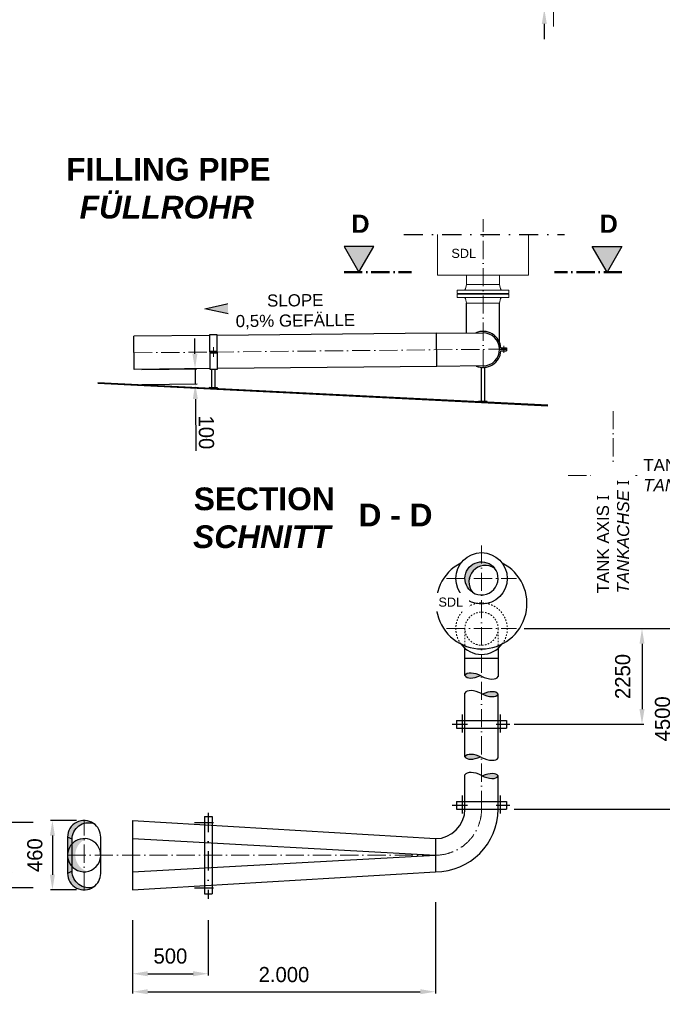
# Model space of a CAD drawing. Header units: millimetres. Extents: x -48448 to 452754, y -13941 to 17062.
# Tile 14 of 256: x -38752 to -34508, y -7557 to -1053. Entities that reach past the tile are written whole.
import ezdxf

# ---------------------------------------------------------------- set-up
doc = ezdxf.new("R2010")
doc.units = ezdxf.units.MM
for name, pattern in [('ACAD_ISO10W100', [18, 12, -3, 0, -3]), ('DASHDOT', [25.4, 12.7, -6.35, 0, -6.35]), ('JIS_02_1.0', [2, 1, -1])]:
    doc.linetypes.add(name, pattern=pattern)
doc.layers.add('Bemaßung', color=7, linetype='Continuous', lineweight=13)
doc.layers.add('Beschriftung', color=7, linetype='Continuous')
doc.styles.add('LBB3.5M1000', font='isocp.shx', dxfattribs={"height": 3.5})
doc.dimstyles.new('DIN', dxfattribs={"dimtxt": 2.5, "dimasz": 2.5, "dimexe": 1.25, "dimexo": 0.625, "dimtad": 1, "dimtih": 1, "dimdec": 4, "dimdsep": 46, "dimlunit": 6, "dimtxsty": 'Standard', "dimcen": 2.5, "dimadec": 0, "dimazin": 0, "dimtfac": 1, "dimtdec": 4, "dimtmove": 0, "dimatfit": 3, "dimfxl": 0, "dimtvp": 1, "dimtolj": 1, "dimtzin": 0, "dimarcsym": 0})

# ---------------------------------------------------------------- blocks, each defined once
blk = doc.blocks.new('*D68')
at = {"layer": 'Bemaßung', "color": 0, "lineweight": -2, "transparency": 16777216}
for p, q in [((-37595.13565336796, -3259.279304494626), (-37596.13491534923, -3159.284297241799)), ((-37946.00060137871, -3362.790532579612), (-37581.63701548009, -3359.149403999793)), ((-37594.1363913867, -3359.274311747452), (-37593.13712940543, -3459.269319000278)), ((-37945.0013393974, -3462.785539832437), (-37580.63775349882, -3459.14441125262)), ((-37592.13786742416, -3559.264326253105), (-37588.73294661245, -3899.990870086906))]:
    blk.add_line(p, q, dxfattribs=at)
at = {"layer": 'Bemaßung', "color": 0, "transparency": 16777216}
for points in [[(-37578.46981882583, -3259.112760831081), (-37611.8014879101, -3259.445848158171), (-37594.1363913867, -3359.274311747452)], [(-37575.47203288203, -3559.09778258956), (-37608.8037019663, -3559.430869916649), (-37593.13712940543, -3459.269319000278)]]:
    blk.add_solid(points, dxfattribs=at)
at = {"layer": 'DEFPOINTS', "color": 0, "transparency": 16777216}
for p in [(-37995.99810500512, -3363.290163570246), (-37994.99884302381, -3463.285170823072), (-37593.13712940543, -3459.269319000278)]:
    blk.add_point(p, dxfattribs=at)
at = {"layer": 'Bemaßung', "color": 0, "transparency": 16777216, "insert": (-37519.935555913, -3779.297377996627), "char_height": 100, "attachment_point": 5, "rotation": 270.5725444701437}
blk.add_mtext('\\A1;100', dxfattribs=at)
blk = doc.blocks.new('*D73')
at = {"layer": 'Bemaßung', "color": 0, "lineweight": -2, "transparency": 16777216}
for p, q in [((-35287.20737239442, -831.2252517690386), (-35287.20737239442, -541.2252517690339)), ((-35202.43627216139, -931.2252517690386), (-35299.70737239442, -931.2252517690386)), ((-35287.20737239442, -981.2252517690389), (-35287.20737239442, -931.2252517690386)), ((-35052.43627216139, -981.225251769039), (-35299.70737239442, -981.2252517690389)), ((-35287.20737239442, -1081.225251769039), (-35287.20737239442, -1181.225251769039))]:
    blk.add_line(p, q, dxfattribs=at)
at = {"layer": 'Bemaßung', "color": 0, "transparency": 16777216}
for points in [[(-35303.87403906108, -831.2252517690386), (-35270.54070572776, -831.2252517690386), (-35287.20737239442, -931.2252517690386)], [(-35303.87403906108, -1081.225251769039), (-35270.54070572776, -1081.225251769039), (-35287.20737239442, -981.2252517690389)]]:
    blk.add_solid(points, dxfattribs=at)
at = {"layer": 'DEFPOINTS', "color": 0, "transparency": 16777216}
for p in [(-35102.43627216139, -931.2252517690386), (-35287.20737239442, -981.2252517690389), (-34952.43627216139, -981.225251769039)]:
    blk.add_point(p, dxfattribs=at)
at = {"layer": 'Bemaßung', "color": 0, "transparency": 16777216, "insert": (-35357.20737239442, -636.2252517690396), "char_height": 100, "attachment_point": 5, "rotation": 90}
blk.add_mtext('\\A1;50', dxfattribs=at)
blk = doc.blocks.new('*D81')
at = {"layer": 'Bemaßung', "color": 0, "lineweight": -2, "transparency": 16777216}
for p, q in [((-38006.79676554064, -7001.643023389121), (-38006.79676554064, -7367.604423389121)), ((-37506.79676554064, -7001.643023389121), (-37506.79676554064, -7367.604423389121)), ((-37906.79676554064, -7355.104423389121), (-37606.79676554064, -7355.104423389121))]:
    blk.add_line(p, q, dxfattribs=at)
at = {"layer": 'Bemaßung', "color": 0, "transparency": 16777216}
for points in [[(-37906.79676554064, -7338.437756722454), (-37906.79676554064, -7371.771090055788), (-38006.79676554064, -7355.104423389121)], [(-37606.79676554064, -7338.437756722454), (-37606.79676554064, -7371.771090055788), (-37506.79676554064, -7355.104423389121)]]:
    blk.add_solid(points, dxfattribs=at)
at = {"layer": 'DEFPOINTS', "color": 0, "transparency": 16777216}
for p in [(-38006.79676554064, -6801.643023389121), (-37506.79676554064, -6801.643023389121), (-37506.79676554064, -7355.104423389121)]:
    blk.add_point(p, dxfattribs=at)
at = {"layer": 'Bemaßung', "color": 0, "transparency": 16777216, "insert": (-37756.79676554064, -7238.681420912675), "char_height": 100, "attachment_point": 5}
blk.add_mtext('\\A1;500', dxfattribs=at)
blk = doc.blocks.new('*D82')
at = {"layer": 'Bemaßung', "color": 0, "lineweight": -2, "transparency": 16777216}
for p, q in [((-36006.79676554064, -6881.643023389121), (-36006.79676554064, -7486.467855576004)), ((-38006.79676554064, -7001.643023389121), (-38006.79676554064, -7486.467855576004)), ((-37906.79676554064, -7473.967855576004), (-36106.79676554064, -7473.967855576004))]:
    blk.add_line(p, q, dxfattribs=at)
at = {"layer": 'Bemaßung', "color": 0, "transparency": 16777216}
for points in [[(-37906.79676554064, -7457.301188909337), (-37906.79676554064, -7490.634522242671), (-38006.79676554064, -7473.967855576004)], [(-36106.79676554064, -7457.301188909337), (-36106.79676554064, -7490.634522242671), (-36006.79676554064, -7473.967855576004)]]:
    blk.add_solid(points, dxfattribs=at)
at = {"layer": 'DEFPOINTS', "color": 0, "transparency": 16777216}
for p in [(-36006.79676554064, -6681.643023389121), (-38006.79676554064, -6801.643023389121), (-36006.79676554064, -7473.967855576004)]:
    blk.add_point(p, dxfattribs=at)
at = {"layer": 'Bemaßung', "color": 0, "transparency": 16777216, "insert": (-37006.79676554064, -7361.26540341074), "char_height": 100, "attachment_point": 5}
blk.add_mtext('\\A1;2.000', dxfattribs=at)
blk = doc.blocks.new('*D79')
at = {"layer": 'Bemaßung', "color": 0, "lineweight": -2, "transparency": 16777216}
for p, q in [((-38663.23666554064, -6356.243023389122), (-38831.01177799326, -6356.243023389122)), ((-38818.51177799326, -6456.243023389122), (-38818.51177799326, -6687.94302338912)), ((-38663.23666554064, -6787.94302338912), (-38831.01177799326, -6787.94302338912))]:
    blk.add_line(p, q, dxfattribs=at)
at = {"layer": 'Bemaßung', "color": 0, "transparency": 16777216}
for points in [[(-38835.17844465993, -6456.243023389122), (-38801.8451113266, -6456.243023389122), (-38818.51177799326, -6356.243023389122)], [(-38835.17844465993, -6687.94302338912), (-38801.8451113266, -6687.94302338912), (-38818.51177799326, -6787.94302338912)]]:
    blk.add_solid(points, dxfattribs=at)
at = {"layer": 'DEFPOINTS', "color": 0, "transparency": 16777216}
for p in [(-38363.23666554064, -6356.243023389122), (-38818.51177799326, -6787.94302338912), (-38363.23666554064, -6787.94302338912)]:
    blk.add_point(p, dxfattribs=at)
at = {"layer": 'Bemaßung', "color": 0, "transparency": 16777216, "insert": (-38923.6909916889, -6572.093023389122), "char_height": 100, "attachment_point": 5, "rotation": 90}
blk.add_mtext('\\A1;350', dxfattribs=at)
blk = doc.blocks.new('*D83')
at = {"layer": 'Bemaßung', "color": 0, "lineweight": -2, "transparency": 16777216}
for p, q in [((-38376.60126554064, -6342.543023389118), (-38548.64035340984, -6342.543023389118)), ((-38536.14035340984, -6442.543023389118), (-38536.14035340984, -6701.64302338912)), ((-38376.60126554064, -6801.64302338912), (-38548.64035340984, -6801.64302338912))]:
    blk.add_line(p, q, dxfattribs=at)
at = {"layer": 'Bemaßung', "color": 0, "transparency": 16777216}
for points in [[(-38552.8070200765, -6442.543023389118), (-38519.47368674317, -6442.543023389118), (-38536.14035340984, -6342.543023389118)], [(-38552.8070200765, -6701.64302338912), (-38519.47368674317, -6701.64302338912), (-38536.14035340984, -6801.64302338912)]]:
    blk.add_solid(points, dxfattribs=at)
at = {"layer": 'DEFPOINTS', "color": 0, "transparency": 16777216}
for p in [(-38326.60126554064, -6342.543023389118), (-38536.14035340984, -6801.64302338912), (-38326.60126554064, -6801.64302338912)]:
    blk.add_point(p, dxfattribs=at)
at = {"layer": 'Bemaßung', "color": 0, "transparency": 16777216, "insert": (-38651.97788173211, -6572.093023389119), "char_height": 100, "attachment_point": 5, "rotation": 90}
blk.add_mtext('\\A1;460', dxfattribs=at)
blk = doc.blocks.new('*D84')
at = {"layer": 'Bemaßung', "color": 0, "lineweight": -2, "transparency": 16777216}
for p, q in [((-35421.38452823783, -5075.676023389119), (-34378.49970858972, -5075.67602338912)), ((-34390.99970858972, -5175.67602338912), (-34390.99970858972, -6167.093023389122)), ((-35486.79676554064, -6267.093023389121), (-34378.49970858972, -6267.093023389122))]:
    blk.add_line(p, q, dxfattribs=at)
at = {"layer": 'Bemaßung', "color": 0, "transparency": 16777216}
for points in [[(-34407.66637525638, -5175.67602338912), (-34374.33304192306, -5175.67602338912), (-34390.99970858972, -5075.67602338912)], [(-34407.66637525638, -6167.093023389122), (-34374.33304192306, -6167.093023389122), (-34390.99970858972, -6267.093023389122)]]:
    blk.add_solid(points, dxfattribs=at)
at = {"layer": 'DEFPOINTS', "color": 0, "transparency": 16777216}
for p in [(-35471.38452823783, -5075.676023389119), (-35536.79676554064, -6267.093023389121), (-34390.99970858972, -6267.093023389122)]:
    blk.add_point(p, dxfattribs=at)
at = {"layer": 'Bemaßung', "color": 0, "transparency": 16777216, "insert": (-34506.16119161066, -5671.384523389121), "char_height": 100, "attachment_point": 5, "rotation": 90}
blk.add_mtext('\\A1;4500', dxfattribs=at)
blk = doc.blocks.new('*D80')
at = {"layer": 'Bemaßung', "color": 0, "lineweight": -2, "transparency": 16777216}
for p, q in [((-35421.38452823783, -5075.676023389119), (-34629.51784075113, -5075.67602338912)), ((-34642.01784075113, -5175.67602338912), (-34642.01784075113, -5607.396223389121)), ((-35486.79676554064, -5707.39622338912), (-34629.51784075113, -5707.396223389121))]:
    blk.add_line(p, q, dxfattribs=at)
at = {"layer": 'Bemaßung', "color": 0, "transparency": 16777216}
for points in [[(-34658.68450741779, -5175.67602338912), (-34625.35117408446, -5175.67602338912), (-34642.01784075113, -5075.67602338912)], [(-34658.68450741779, -5607.396223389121), (-34625.35117408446, -5607.396223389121), (-34642.01784075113, -5707.396223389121)]]:
    blk.add_solid(points, dxfattribs=at)
at = {"layer": 'DEFPOINTS', "color": 0, "transparency": 16777216}
for p in [(-35471.38452823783, -5075.676023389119), (-35536.79676554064, -5707.39622338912), (-34642.01784075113, -5707.396223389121)]:
    blk.add_point(p, dxfattribs=at)
at = {"layer": 'Bemaßung', "color": 0, "transparency": 16777216, "insert": (-34769.10950833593, -5391.536123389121), "char_height": 100, "attachment_point": 5, "rotation": 90}
blk.add_mtext('\\A1;2250', dxfattribs=at)

msp = doc.modelspace()

# ---------------------------------------------------------------- hatches: boundary and pattern name
at = {"layer": 'Bemaßung'}
h = msp.add_hatch(color=256, dxfattribs=at)
h.dxf.hatch_style = 1
h.paths.add_polyline_path([(-37529.0029229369, -2962.688471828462), (-37364.86473219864, -2924.578244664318), (-37364.13590740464, -2997.510910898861)])
h = msp.add_hatch(color=256, dxfattribs=at)
h.dxf.hatch_style = 1
edge = h.paths.add_edge_path()
edge.add_ellipse((-35723.17039628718, -5430.705841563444), major_axis=(-88.17636983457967, 45.15272919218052), ratio=0.4720939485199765, start_angle=270, end_angle=360, ccw=False)
edge.add_ellipse((-35723.17039628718, -5340.400380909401), major_axis=(-88.17636983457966, -45.15272919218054), ratio=0.4720939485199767, start_angle=0, end_angle=85.3473416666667, ccw=False)
edge = h.paths.add_edge_path()
edge.add_ellipse((-35680.5377347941, -5553.518041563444), major_axis=(88.17636983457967, 45.15272919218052), ratio=0.4720939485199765, start_angle=0, end_angle=85.3473416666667, ccw=False)
edge.add_ellipse((-35680.5377347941, -5463.212580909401), major_axis=(88.17636983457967, -45.15272919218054), ratio=0.4720939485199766, start_angle=270, end_angle=360, ccw=False)
edge = h.paths.add_edge_path()
edge.add_ellipse((-35723.17039628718, -5877.035293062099), major_axis=(-88.17636983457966, -45.15272919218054), ratio=0.4720939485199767, start_angle=0, end_angle=85.3473416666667, ccw=False)
edge.add_ellipse((-35723.17039628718, -5967.340753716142), major_axis=(-88.17636983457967, 45.15272919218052), ratio=0.4720939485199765, start_angle=270, end_angle=360, ccw=False)
edge = h.paths.add_edge_path()
edge.add_ellipse((-35680.5377347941, -6003.6915930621), major_axis=(88.17636983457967, -45.15272919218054), ratio=0.4720939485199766, start_angle=270, end_angle=360, ccw=False)
edge.add_ellipse((-35680.5377347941, -6093.997053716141), major_axis=(88.17636983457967, 45.15272919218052), ratio=0.4720939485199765, start_angle=0, end_angle=85.3473416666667, ccw=False)

# ---------------------------------------------------------------- linework, layer by layer
at = {"linetype": 'ACAD_ISO10W100', "lineweight": 18, "ltscale": 20}
msp.add_line((-35227.43627216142, -1097.18158083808), (-35227.43627216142, 3390.551870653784), dxfattribs=at)
at = {"linetype": 'ACAD_ISO10W100', "lineweight": 18, "ltscale": 10}
for p, q in [((-35692.20787932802, -3354.347044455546), (-35692.20787932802, -2370.473244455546)), ((-37997.09279650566, -3253.745633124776), (-35559.69310628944, -3229.388408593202)), ((-37472.43940527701, -3216.437760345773), (-37471.79861157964, -3280.561255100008)), ((-34831.79676554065, -4838.632788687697), (-34831.79676554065, -3637.34215663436)), ((-35129.7208915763, -4063.676023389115), (-33878.53101910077, -4063.676023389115)), ((-35932.20900284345, -4743.67602338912), (-35471.38452823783, -4743.67602338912)), ((-35932.20900284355, -5075.67602338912), (-35471.38452823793, -5075.67602338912))]:
    msp.add_line(p, q, dxfattribs=at)
at = {"linetype": 'DASHDOT', "ltscale": 10}
for p, q in [((-36216.15577932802, -2472.677344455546), (-35154.45577932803, -2472.677344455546)), ((-35826.79676554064, -5762.147423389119), (-35826.79676554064, -5643.04512338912)), ((-35576.79676554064, -5762.147423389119), (-35576.79676554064, -5643.04512338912)), ((-35894.89466554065, -5707.39622338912), (-35794.89466554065, -5707.39622338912)), ((-35604.89466554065, -5707.39622338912), (-35514.89466554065, -5707.39622338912)), ((-35894.89466554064, -6242.093023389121), (-35794.89466554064, -6242.093023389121)), ((-35604.89466554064, -6242.093023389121), (-35514.89466554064, -6242.093023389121)), ((-37598.70106554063, -6787.94302338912), (-37444.35466554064, -6787.94302338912))]:
    msp.add_line(p, q, dxfattribs=at)
at = {"linetype": 'ACAD_ISO10W100', "lineweight": 50, "ltscale": 10}
for p, q in [((-36609.87016834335, -2720.857618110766), (-36163.59218976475, -2720.857618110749)), ((-34774.5455903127, -2720.857618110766), (-35220.8235688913, -2720.857618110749))]:
    msp.add_line(p, q, dxfattribs=at)
at = {"linetype": 'Continuous', "ltscale": 10}
for p, q in [((-35801.75787932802, -3122.251920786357), (-35801.75787932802, -2925.712644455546)), ((-35582.65787932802, -3230.712644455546), (-35582.65787932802, -2925.712644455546)), ((-35998.28734294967, -3124.215863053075), (-35693.30257082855, -3121.168114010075)), ((-37498.21245174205, -3139.204792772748), (-37998.18748800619, -3144.201102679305)), ((-37995.99810500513, -3363.290163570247), (-37998.18748800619, -3144.201102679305)), ((-35998.28734294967, -3124.215863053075), (-37448.21494811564, -3138.705161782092)), ((-35996.09795994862, -3343.304923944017), (-35998.28734294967, -3124.215863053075)), ((-37497.18209427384, -3242.311489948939), (-37447.18459064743, -3241.811858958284)), ((-37497.12256892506, -3248.26812373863), (-37447.12506529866, -3247.768492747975)), ((-37497.11295155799, -3249.230522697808), (-37447.11544793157, -3248.730891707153)), ((-35573.5451391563, -3220.712644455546), (-35536.79676554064, -3220.712644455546)), ((-35573.5451391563, -3240.712644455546), (-35536.79676554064, -3240.712644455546)), ((-35536.79676554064, -3220.712644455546), (-35536.79676554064, -3240.712644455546)), ((-37497.05342620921, -3255.187156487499), (-37447.0559225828, -3254.687525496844)), ((-37496.023068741, -3358.293853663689), (-37995.99810500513, -3363.290163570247)), ((-35996.09795994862, -3343.304923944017), (-37446.02556511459, -3357.794222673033)), ((-35691.1131878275, -3340.257174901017), (-35996.09795994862, -3343.304923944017)), ((-35811.34676612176, -5385.553110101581), (-35811.34676578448, -5205.671398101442)), ((-35592.24676555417, -5205.671398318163), (-35592.36136495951, -5392.603510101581)), ((-35811.34676554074, -5271.124592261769), (-35592.24676555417, -5271.121730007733)), ((-35811.34676554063, -5922.188023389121), (-35811.34676612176, -5501.314912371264)), ((-35592.24676554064, -5929.01142338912), (-35592.36136495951, -5508.365312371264)), ((-35866.79676554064, -5682.39622338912), (-35866.79676554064, -5732.39622338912)), ((-35866.79676554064, -5682.39622338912), (-35536.79676554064, -5682.39622338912)), ((-35536.79676554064, -5682.39622338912), (-35536.79676554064, -5732.39622338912)), ((-35866.79676554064, -5732.39622338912), (-35536.79676554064, -5732.39622338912)), ((-35811.34676554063, -6267.093023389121), (-35811.34676554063, -6041.793923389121)), ((-35592.24676554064, -6267.093023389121), (-35592.24676554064, -6048.61732338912)), ((-35866.79676554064, -6217.093023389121), (-35866.79676554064, -6267.093023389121)), ((-35866.79676554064, -6217.093023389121), (-35536.79676554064, -6217.093023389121)), ((-35536.79676554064, -6217.093023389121), (-35536.79676554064, -6267.093023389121)), ((-35866.79676554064, -6267.093023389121), (-35536.79676554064, -6267.093023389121)), ((-38006.79676554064, -6801.643023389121), (-36006.79676554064, -6681.643023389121)), ((-37531.79676554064, -6827.94302338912), (-37481.79676554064, -6827.94302338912))]:
    msp.add_line(p, q, dxfattribs=at)
for p, q in [((-35264.90716291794, -3599.844920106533), (-38236.27907932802, -3451.276096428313)), ((-35264.90716291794, -3605.145253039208), (-38236.27907932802, -3456.576429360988)), ((-38406.13926554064, -6677.460123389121), (-38436.15126554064, -6692.093023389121))]:
    msp.add_line(p, q)
at = {"linetype": 'JIS_02_1.0', "lineweight": 18, "ltscale": 10}
for p, q in [((-35811.34676578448, -5205.671398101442), (-35811.34676554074, -5075.676023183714)), ((-35592.24676555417, -5205.671398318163), (-35592.24676555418, -5075.674307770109))]:
    msp.add_line(p, q, dxfattribs=at)
at = {"linetype": 'Continuous', "ltscale": 10}
for points in [[(-37529.0029229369, -2962.688471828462), (-37364.86473219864, -2924.578244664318), (-37364.13590740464, -2997.510910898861), (-37529.0029229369, -2962.688471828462)], [(-37495.98110950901, -3362.492666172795), (-37445.9836058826, -3361.993035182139), (-37448.25690734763, -3134.506349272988), (-37498.25441097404, -3135.005980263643)], [(-37500.844265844, -3488.047893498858), (-37445.59690002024, -3490.810266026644), (-37445.34500486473, -3485.772370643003), (-37500.59237068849, -3483.009998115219)], [(-35720.05734786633, -3577.087375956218), (-35664.80998204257, -3579.849748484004), (-35664.55808688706, -3574.811853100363), (-35719.80545271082, -3572.049480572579)]]:
    msp.add_lwpolyline(points, close=True, dxfattribs=at)
for points in [[(-37462.6076739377, -3362.159161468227), (-37462.6076739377, -3484.909235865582), (-37483.42033261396, -3483.868601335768), (-37483.38320388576, -3362.366773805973)], [(-35702.6334146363, -3572.908083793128), (-35702.59822155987, -3349.341842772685)], [(-35681.82075596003, -3349.342124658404), (-35681.82075596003, -3573.948718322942)]]:
    msp.add_lwpolyline(points, dxfattribs=at)
at = {"linetype": 'JIS_02_1.0', "lineweight": 18, "ltscale": 10}
msp.add_circle((-35701.79676554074, -5075.67602338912), 109.5500000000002, dxfattribs=at)
at = {"linetype": 'Continuous', "ltscale": 10}
for centre, radius, start, end in [((-35692.20787932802, -3230.712644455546), 109.55, 270.5725444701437, 90.57254447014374), ((-35701.79676554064, -4743.67602338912), 109.55, 236.7116527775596, 38.31748611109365), ((-35701.79676554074, -5075.67602338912), 170, 216.4649027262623, 323.5350972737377), ((-38326.60126554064, -6692.093023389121), 109.55, 304.7580111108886, 0)]:
    msp.add_arc(centre, radius, start, end, dxfattribs=at)
at = {"linetype": 'JIS_02_1.0', "lineweight": 18, "ltscale": 10}
msp.add_arc((-35701.79676554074, -5075.67602338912), 170, 323.5350972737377, 216.4649027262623, dxfattribs=at)
at = {"linetype": 'Continuous', "ltscale": 10}
for centre, major_axis, ratio, start_param, end_param in [((-35723.17039628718, -5430.705841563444), (-88.17636983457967, 45.15272919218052), 0.4720939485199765, 4.71238898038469, 6.283185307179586), ((-35723.17039628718, -5340.400380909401), (-88.17636983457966, -45.15272919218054), 0.4720939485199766, 0, 1.489592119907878), ((-35680.5377347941, -5347.450780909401), (88.17636983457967, -45.15272919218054), 0.4720939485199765, 4.71238898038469, 6.283185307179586), ((-35723.17039628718, -5546.467641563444), (-88.17636983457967, 45.15272919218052), 0.4720939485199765, 4.71238898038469, 6.283185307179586), ((-35680.5377347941, -5463.212580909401), (88.17636983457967, -45.15272919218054), 0.4720939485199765, 4.71238898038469, 6.283185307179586), ((-35680.5377347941, -5553.518041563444), (88.17636983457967, 45.15272919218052), 0.4720939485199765, 0, 1.489592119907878), ((-35723.17039628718, -5967.340753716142), (-88.17636983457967, 45.15272919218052), 0.4720939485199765, 4.71238898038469, 6.283185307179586), ((-35723.17039628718, -5877.035293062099), (-88.17636983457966, -45.15272919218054), 0.4720939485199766, 0, 1.489592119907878), ((-35680.5377347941, -5884.085693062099), (88.17636983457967, -45.15272919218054), 0.4720939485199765, 4.71238898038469, 6.283185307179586), ((-35723.17039628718, -6086.946653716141), (-88.17636983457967, 45.15272919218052), 0.4720939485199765, 4.71238898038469, 6.283185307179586), ((-35680.5377347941, -6003.6915930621), (88.17636983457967, -45.15272919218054), 0.4720939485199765, 4.71238898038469, 6.283185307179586), ((-35680.5377347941, -6093.997053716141), (88.17636983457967, 45.15272919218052), 0.4720939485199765, 0, 1.489592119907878)]:
    msp.add_ellipse(centre, major_axis=major_axis, ratio=ratio, start_param=start_param, end_param=end_param, dxfattribs=at)

# ---------------------------------------------------------------- texts
at = {"insert": (-39395.42698575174, -6360.573262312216), "char_height": 120, "width": 195.9471091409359, "attachment_point": 1, "style": 'LBB3.5M1000', "bg_fill": 2}
msp.add_mtext('\\pi37.769;{\\fArial|b1|i0|c0|p34;A}', dxfattribs=at)
at = {"layer": 'Beschriftung', "attachment_point": 1, "style": 'LBB3.5M1000', "bg_fill": 2}
for s, insert, char_height, width in [('\\pi47.714;{\\fArial|b1|i0|c0|p34;B}', (-42166.51249614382, -963.0540978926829), 120, 195.9471091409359), ('\\pi74.897;{\\fArial|b1|i0|c0|p34;GROUND PLAN\\L\\P\\pi221.06;\\fArial|b1|i1|c0|p34;\\lGRUNDRISS}', (-48052.7125782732, -1391.776693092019), 150, 1682.946359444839), ('\\pi47.714;{\\fArial|b1|i0|c0|p34;B}', (-42166.51249614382, -7377.035142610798), 120, 195.9471091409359)]:
    msp.add_mtext(s, dxfattribs=dict(at, insert=insert, char_height=char_height, width=width))

# ---------------------------------------------------------------- dimensions: what is measured, and where the dimension line sits
at = {"layer": 'Bemaßung'}
for base, p1, p2, angle, override, picture, middle in [((-35287.20737239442, -981.2252517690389), (-35102.43627216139, -931.2252517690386), (-34952.43627216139, -981.225251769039), 90, {"dimscale": 10, "dimtxt": 10, "dimasz": 10, "dimexo": 10, "dimgap": 2, "dimdec": 2, "dimsah": 1, "dimtdec": 2}, '*D73', (-35287.20737239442, -636.2252517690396)), ((-37593.13712940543, -3459.269319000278), (-37995.99810500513, -3363.290163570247), (-37994.99884302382, -3463.285170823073), 90.57254447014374, {"dimscale": 10, "dimtxt": 10, "dimasz": 10, "dimexo": 5, "dimgap": 2, "dimdec": 2, "dimsah": 1, "dimtdec": 2}, '*D68', (-37589.93206098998, -3779.996861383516))]:
    dim = msp.add_linear_dim(base=base, p1=p1, p2=p2, angle=angle, dimstyle='DIN', override=override, dxfattribs=at)
    dim.commit()
    dim.dimension.update_dxf_attribs({"geometry": picture, "text_midpoint": middle, "dimtype": 160})
for base, p2, text, picture, middle in [((-34390.99970858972, -6267.093023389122), (-35536.79676554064, -6267.093023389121), '4500', '*D84', (-34506.16119161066, -5671.384523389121)), ((-34642.01784075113, -5707.396223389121), (-35536.79676554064, -5707.39622338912), '2250', '*D80', (-34769.10950833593, -5391.536123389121))]:
    dim = msp.add_linear_dim(base=base, p1=(-35471.38452823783, -5075.676023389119), p2=p2, angle=90, text=text, dimstyle='DIN', override={"dimscale": 10, "dimtxt": 10, "dimasz": 10, "dimexo": 5, "dimgap": 2, "dimdec": 2, "dimsah": 1, "dimtdec": 2, "dimtmove": 2}, dxfattribs=at)
    dim.commit()
    dim.dimension.update_dxf_attribs({"geometry": picture, "text_midpoint": middle, "dimtype": 160})

# ---------------------------------------------------------------- next in the draw order: hatches: boundary and pattern name
h = msp.add_hatch(color=256)
h.paths.add_polyline_path([(-38326.60126554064, -6361.367096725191), (-38326.60126554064, -6342.54302338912, 0.4142135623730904), (-38436.15126554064, -6452.093023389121), (-38406.13926554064, -6466.725923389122, -0.3350811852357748)])
h.paths.add_polyline_path([(-38326.60126554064, -6342.543023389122), (-38326.60126554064, -6361.367096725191, -0.1455573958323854), (-38264.14553751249, -6362.090331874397), (-38264.14553724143, -6362.090331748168, 0.1528340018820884)])
h.paths.add_polyline_path([(-38406.13926554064, -6466.725923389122), (-38436.15126554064, -6452.093023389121), (-38436.15126554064, -6572.093023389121, -0.1918652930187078), (-38406.13926554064, -6496.761031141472)])
h.paths.add_polyline_path([(-38406.13926554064, -6647.425015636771, -0.1918652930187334), (-38436.15126554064, -6572.09302338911), (-38436.15126554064, -6692.093023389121), (-38406.13926554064, -6677.460123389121)])
h.paths.add_polyline_path([(-38406.13926554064, -6677.460123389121), (-38436.15126554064, -6692.093023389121, 0.4142135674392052), (-38326.60126554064, -6801.643023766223), (-38326.60126554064, -6782.818950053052, -0.33508118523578)])
h.paths.add_polyline_path([(-38264.1455375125, -6782.095714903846, -0.1455573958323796), (-38326.60126554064, -6782.818950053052), (-38326.60126554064, -6801.643023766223, 0.1528340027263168)])
h = msp.add_hatch(color=256)
edge = h.paths.add_edge_path()
edge.add_arc((-38270.13713509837, -6570.606285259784), 114.9151892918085, 111.2957288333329, 251.7208461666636)
edge.add_arc((-38326.60126554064, -6572.093023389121), 109.5500000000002, 82.27316666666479, 280.74340833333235, ccw=False)

# ---------------------------------------------------------------- next in the draw order: linework, layer by layer
at = {"linetype": 'DASHDOT', "ltscale": 10}
for p, q in [((-35826.79676554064, -6296.84422338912), (-35826.79676554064, -6177.741923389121)), ((-35576.79676554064, -6296.84422338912), (-35576.79676554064, -6177.741923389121)), ((-37506.79676554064, -6292.027723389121), (-37506.79676554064, -6859.79662338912)), ((-37598.70106554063, -6356.243023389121), (-37444.35466554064, -6356.243023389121))]:
    msp.add_line(p, q, dxfattribs=at)
at = {"linetype": 'ACAD_ISO10W100', "lineweight": 18, "ltscale": 10}
for p, q in [((-38326.60126554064, -6801.643023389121), (-38326.60126554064, -6342.54302338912)), ((-38436.15126554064, -6572.093023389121), (-36006.79676554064, -6572.093023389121))]:
    msp.add_line(p, q, dxfattribs=at)
at = {"linetype": 'Continuous', "ltscale": 10}
for p, q in [((-38006.79676554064, -6342.54302338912), (-38006.79676554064, -6801.643023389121)), ((-38006.79676554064, -6342.54302338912), (-36006.79676554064, -6462.54302338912)), ((-37531.79676554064, -6316.243023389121), (-37481.79676554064, -6316.243023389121)), ((-37531.79676554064, -6316.243023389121), (-37531.79676554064, -6827.94302338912)), ((-37481.79676554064, -6316.243023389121), (-37481.79676554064, -6827.94302338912)), ((-38217.05126554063, -6692.093023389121), (-38217.05126554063, -6452.093023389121)), ((-38006.79676554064, -6462.54302338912), (-36006.79676554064, -6572.093023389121)), ((-36006.79676554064, -6462.54302338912), (-36006.79676554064, -6681.643023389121)), ((-38006.79676554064, -6681.643023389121), (-36006.79676554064, -6572.093023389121))]:
    msp.add_line(p, q, dxfattribs=at)
msp.add_line((-38406.13926554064, -6466.72592338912), (-38436.15126554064, -6452.093023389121))
msp.add_lwpolyline([(-38264.14553538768, -6362.090333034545, 0.6053711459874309), (-38436.15126554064, -6452.093023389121), (-38436.15126554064, -6692.093023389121, 0.6053711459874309), (-38264.14553751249, -6782.095714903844, -0.5052830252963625), (-38406.13926554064, -6677.460123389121), (-38406.13926554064, -6466.72592338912, -0.5052830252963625), (-38264.14553751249, -6362.090331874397)], format="xyb", dxfattribs=at)
for centre, radius, start, end in [((-36006.79676554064, -6267.093023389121), 414.55, 270, 0), ((-36006.79676554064, -6267.093023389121), 195.45, 270, 0), ((-38326.60126554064, -6452.093023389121), 109.55, 0, 55.24198888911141)]:
    msp.add_arc(centre, radius, start, end, dxfattribs=at)
at = {"linetype": 'ACAD_ISO10W100', "lineweight": 18, "ltscale": 10}
msp.add_arc((-36006.79676554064, -6267.093023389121), 305, 270, 0, dxfattribs=at)
for start, end in [(37.27316666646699, 235.7434083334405), (235.7434083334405, 37.27316666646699)]:
    msp.add_arc((-38326.60126554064, -6572.093023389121), 109.5500000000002, start, end)

# ---------------------------------------------------------------- next in the draw order: texts
at = {"insert": (-36609.87016834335, -2341.038750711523), "char_height": 120, "width": 195.9471091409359, "attachment_point": 1, "style": 'LBB3.5M1000', "bg_fill": 2}
msp.add_mtext('\\pi47.673;{\\fArial|b1|i0|c0|p34;D}', dxfattribs=at)
at = {"layer": 'Beschriftung', "attachment_point": 1, "style": 'LBB3.5M1000', "bg_fill": 2}
for s, insert, char_height, width in [('\\pi45.709;{\\fArial|b1|i0|c0|p34;C}', (-42748.28142042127, -963.0540978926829), 120, 195.9471091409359), ('{\\fArial|b0|i0|c0|p34;TANK AXIS \\fSegoe UI|b0|i0|c0|p34;II\\fArial|b0|i0|c0|p34;\\P\\fArial|b0|i1|c0|p34;TANKACHSE \\fSegoe UI|b0|i0|c0|p34;II}', (-34633.79283699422, -3954.708871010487), 80, 797.3306995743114), ('\\pi45.709;{\\fArial|b1|i0|c0|p34;C}', (-42748.28142042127, -7377.035142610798), 120, 195.9471091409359)]:
    msp.add_mtext(s, dxfattribs=dict(at, insert=insert, char_height=char_height, width=width))

# ---------------------------------------------------------------- next in the draw order: dimensions: what is measured, and where the dimension line sits
at = {"layer": 'Bemaßung'}
for base, p1, p2, text, override, picture, middle in [((-38818.51177799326, -6787.94302338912), (-38363.23666554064, -6356.243023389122), (-38363.23666554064, -6787.94302338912), '350', {"dimscale": 10, "dimtxt": 10, "dimasz": 10, "dimexo": 30, "dimgap": 2, "dimdec": 2, "dimsah": 1, "dimtdec": 2, "dimtmove": 2}, '*D79', (-38923.6909916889, -6572.093023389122)), ((-38536.14035340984, -6801.64302338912), (-38326.60126554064, -6342.543023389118), (-38326.60126554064, -6801.64302338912), '460', {"dimscale": 10, "dimtxt": 10, "dimasz": 10, "dimexo": 5, "dimgap": 2, "dimdec": 2, "dimsah": 1, "dimtdec": 2, "dimtmove": 2}, '*D83', (-38651.97788173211, -6572.093023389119))]:
    dim = msp.add_linear_dim(base=base, p1=p1, p2=p2, angle=90, text=text, dimstyle='DIN', override=override, dxfattribs=at)
    dim.commit()
    dim.dimension.update_dxf_attribs({"geometry": picture, "text_midpoint": middle, "dimtype": 160})

# ---------------------------------------------------------------- next in the draw order: hatches: boundary and pattern name
h = msp.add_hatch(color=256)
h.dxf.hatch_style = 1
h.paths.add_polyline_path([(-36511.89661377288, -2720.857618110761), (-36413.92305920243, -2551.162443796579), (-36609.87016834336, -2551.162443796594)])
h = msp.add_hatch(color=256)
h.dxf.hatch_style = 1
h.paths.add_polyline_path([(-34872.51914488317, -2720.857618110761), (-34970.49269945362, -2551.162443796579), (-34774.54559031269, -2551.162443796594)])

# ---------------------------------------------------------------- next in the draw order: linework, layer by layer
for points in [[(-36511.89661377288, -2720.857618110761), (-36413.92305920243, -2551.162443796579), (-36609.87016834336, -2551.162443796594)], [(-34872.51914488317, -2720.857618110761), (-34970.49269945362, -2551.162443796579), (-34774.54559031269, -2551.162443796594)]]:
    msp.add_lwpolyline(points, close=True)

# ---------------------------------------------------------------- next in the draw order: texts
at = {"layer": 'Beschriftung', "insert": (-34940.32250587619, -4842.980663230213), "char_height": 80, "width": 815.43217986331, "attachment_point": 1, "rotation": 90, "style": 'LBB3.5M1000', "bg_fill": 2}
msp.add_mtext('{\\fArial|b0|i0|c0|p34;TANK AXIS \\fSegoe UI|b0|i0|c0|p34;I\\fArial|b0|i0|c0|p34;\\P\\fArial|b0|i1|c0|p34;TANKACHSE \\fSegoe UI|b0|i0|c0|p34;I}', dxfattribs=at)
at = {"layer": 'Beschriftung', "insert": (-47714.22549495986, -6956.754557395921), "char_height": 80, "width": 1397.41521334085, "attachment_point": 1, "style": 'LBB3.5M1000', "bg_fill": 2}
msp.add_mtext('\\pi204.36;{\\fArial|b0|i0|c0|p34;EMERGENCY EXIT\\P\\pi304.68;\\fArial|b0|i1|c0|p34;NOTAUSGANG}', dxfattribs=at)

# ---------------------------------------------------------------- next in the draw order: texts
at = {"insert": (-34970.49269945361, -2341.038750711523), "char_height": 120, "width": 195.9471091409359, "attachment_point": 1, "style": 'LBB3.5M1000', "bg_fill": 2}
msp.add_mtext('\\pi47.673;{\\fArial|b1|i0|c0|p34;D}', dxfattribs=at)
at = {"layer": 'Beschriftung', "insert": (-37990.52530722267, -4143.163609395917), "char_height": 150, "width": 1682.946359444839, "attachment_point": 1, "style": 'LBB3.5M1000', "bg_fill": 2}
msp.add_mtext('\\pi387.94;{\\fArial|b1|i0|c0|p34;SECTION\\L\\P\\pi383.65;\\fArial|b1|i1|c0|p34;\\lSCHNITT}', dxfattribs=at)

# ---------------------------------------------------------------- next in the draw order: dimensions: what is measured, and where the dimension line sits
at = {"layer": 'Bemaßung'}
for base, p2, picture, middle in [((-36006.79676554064, -7473.967855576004), (-36006.79676554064, -6681.643023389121), '*D82', (-37006.79676554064, -7361.26540341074)), ((-37506.79676554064, -7355.104423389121), (-37506.79676554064, -6801.643023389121), '*D81', (-37756.79676554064, -7238.681420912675))]:
    dim = msp.add_linear_dim(base=base, p1=(-38006.79676554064, -6801.643023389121), p2=p2, dimstyle='DIN', override={"dimscale": 10, "dimtxt": 10, "dimasz": 10, "dimexo": 20, "dimgap": 2, "dimdec": 2, "dimsah": 1, "dimtdec": 2, "dimtmove": 2}, dxfattribs=at)
    dim.commit()
    dim.dimension.update_dxf_attribs({"geometry": picture, "text_midpoint": middle, "dimtype": 160})

# ---------------------------------------------------------------- next in the draw order: hatches: boundary and pattern name
h = msp.add_hatch(color=256)
edge = h.paths.add_edge_path()
edge.add_arc((-35701.79676520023, -4743.676023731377), 109.5499999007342, 38.31748586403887, 236.71165253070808, ccw=False)
edge.add_arc((-35675.97206554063, -4767.32792338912), 109.5499999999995, 56.71165277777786, 218.3174861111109)

# ---------------------------------------------------------------- next in the draw order: linework, layer by layer
at = {"linetype": 'ACAD_ISO10W100', "lineweight": 18, "ltscale": 10}
msp.add_line((-35701.79676554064, -6267.093023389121), (-35701.79676554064, -4513.263786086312), dxfattribs=at)
at = {"linetype": 'Continuous', "ltscale": 10}
msp.add_lwpolyline([(-35761.92359204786, -4835.250950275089, -1.174935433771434), (-35615.84523903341, -4675.752996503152, 0.851110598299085), (-35761.92359149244, -4835.250951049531)], format="xyb", dxfattribs=at)
msp.add_circle((-35701.79676554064, -4743.67602338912), 170, dxfattribs=at)
msp.add_arc((-35701.79676554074, -4909.67602338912), 300, 117.1116095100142, 62.8883904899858, dxfattribs=at)

# ---------------------------------------------------------------- next in the draw order: texts
at = {"layer": 'Beschriftung', "char_height": 150, "width": 1682.946359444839, "attachment_point": 1, "style": 'LBB3.5M1000', "bg_fill": 2}
for s, insert in [('\\pi179.16;{\\fArial|b1|i0|c0|p34;FILLING PIPE\\L\\P\\pi267.41;\\fArial|b1|i1|c0|p34;\\lFÜLLROHR}', (-38623.92281880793, -1966.452537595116)), ('{\\fArial|b1|i0|c0|p34;D - D}', (-36514.4331142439, -4250.071789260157))]:
    msp.add_mtext(s, dxfattribs=dict(at, insert=insert))

# ---------------------------------------------------------------- next in the draw order: texts
at = {"layer": 'Beschriftung', "attachment_point": 1, "style": 'LBB3.5M1000', "bg_fill": 2}
for s, insert, char_height, width in [('{\\fArial|b0|i0|c0|p34;\\C256;SDL}', (-35900.96753558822, -2566.695642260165), 60, 172.6026639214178), ('{\\fArial|b0|i0|c0|p34;\\C256;SDL}', (-35986.49269810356, -4870.22321156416), 60, 172.6026639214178), ('\\pi30.171;{\\fArial|b1|i0|c0|p34;MOV - MOTOR DRIVE (FOR HYDRANT \\P\\pi286.54;REFUELING SYSTEM ONLY)\\P\\pi139.2;\\fArial|b1|i1|c0|p34;MOV - MOTORANTRIEB (NUR BEI\\P\\pi48.371;HYDRANTENBETANKUNGSSYSTEM)\\fArial|b0|i0|c0|p34; }', (-42800.91051446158, -5961.126756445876), 80, 2074.14917963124)]:
    msp.add_mtext(s, dxfattribs=dict(at, insert=insert, char_height=char_height, width=width))
at = {"layer": 'Beschriftung', "color": 1, "insert": (-37336.45751617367, -2870.783704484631), "char_height": 80, "width": 796.1632907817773, "attachment_point": 1, "rotation": 0.5725444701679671, "style": 'LBB3.5M1000', "bg_fill": 2}
msp.add_mtext('\\pi217.24;{\\fArial|b0|i0|c0|p34;\\C256;SLOPE\\P\\pi8.9411;0,5% GEFÄLLE}', dxfattribs=at)

# ---------------------------------------------------------------- next in the draw order: linework, layer by layer
at = {"linetype": 'Continuous', "ltscale": 10}
msp.add_line((-35536.79676554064, -3230.712644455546), (-35582.65787932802, -3230.712644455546), dxfattribs=at)
at = {"linetype": 'ACAD_ISO10W100', "lineweight": 18, "ltscale": 5}
msp.add_line((-35555.17095234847, -3207.407414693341), (-35555.17095234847, -3254.017874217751), dxfattribs=at)
at = {"linetype": 'Continuous', "ltscale": 10}
for start, end in [(4.817073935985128, 113.6546722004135), (247.4904167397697, 355.1829260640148)]:
    msp.add_arc((-35692.20787932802, -3230.712644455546), 119.0833569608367, start, end, dxfattribs=at)
at = {"layer": 'Bemaßung'}
for p, q in [((-35801.75787932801, -2801.712644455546), (-35801.75787932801, -2739.712644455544)), ((-35582.65787932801, -2801.712644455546), (-35582.65787932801, -2739.712644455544)), ((-35862.20787932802, -2860.712644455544), (-35862.20787932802, -2839.712644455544)), ((-35862.20787932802, -2839.712644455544), (-35522.20787932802, -2839.712644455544)), ((-35862.20787932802, -2860.712644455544), (-35521.43404456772, -2860.712644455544)), ((-35801.75787932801, -2801.712644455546), (-35808.04418925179, -2831.760415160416)), ((-35801.75787932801, -2801.712644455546), (-35582.65787932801, -2801.712644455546)), ((-35582.65787932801, -2801.712644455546), (-35576.37156940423, -2831.760415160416)), ((-35522.20787932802, -2860.712644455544), (-35522.20787932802, -2839.712644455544)), ((-35862.20787932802, -2866.712644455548), (-35521.43404456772, -2866.712644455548)), ((-35862.20787932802, -2866.712644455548), (-35862.20787932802, -2887.712644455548)), ((-35862.20787932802, -2887.712644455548), (-35522.20787932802, -2887.712644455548)), ((-35826.20787932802, -2863.712644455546), (-35558.20787932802, -2863.712644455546)), ((-35826.20787932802, -2863.712644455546), (-35826.20787932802, -2863.712644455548)), ((-35826.20787932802, -2863.712644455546), (-35826.20787932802, -2863.712644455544)), ((-35801.75787932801, -2925.712644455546), (-35808.04418925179, -2895.664873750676)), ((-35801.75787932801, -2925.712644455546), (-35582.65787932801, -2925.712644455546)), ((-35582.65787932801, -2925.712644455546), (-35576.37156940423, -2895.664873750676)), ((-35558.20787932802, -2863.712644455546), (-35558.20787932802, -2863.712644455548)), ((-35558.20787932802, -2863.712644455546), (-35558.20787932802, -2863.712644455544)), ((-35522.20787932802, -2866.712644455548), (-35522.20787932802, -2887.712644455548))]:
    msp.add_line(p, q, dxfattribs=at)
msp.add_lwpolyline([(-35392.20787932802, -2472.677344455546), (-35392.20787932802, -2739.712644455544), (-35992.20787932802, -2739.712644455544), (-35992.20787932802, -2472.677344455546)], dxfattribs=at)
for centre, radius, start, end in [((-35829.20787932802, -2863.712644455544), 3, 0, 90), ((-35817.83227563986, -2829.712644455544), 10, 270, 348.1835507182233), ((-35566.58348301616, -2829.712644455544), 10, 191.8164492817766, 270), ((-35555.20787932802, -2863.712644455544), 3, 90, 180), ((-35829.20787932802, -2863.712644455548), 3, 270, 0), ((-35817.83227563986, -2897.712644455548), 10, 11.81644928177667, 90), ((-35566.58348301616, -2897.712644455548), 10, 90, 168.1835507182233), ((-35555.20787932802, -2863.712644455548), 3, 180, 270)]:
    msp.add_arc(centre, radius, start, end, dxfattribs=at)

doc.saveas('drawing.dxf')
